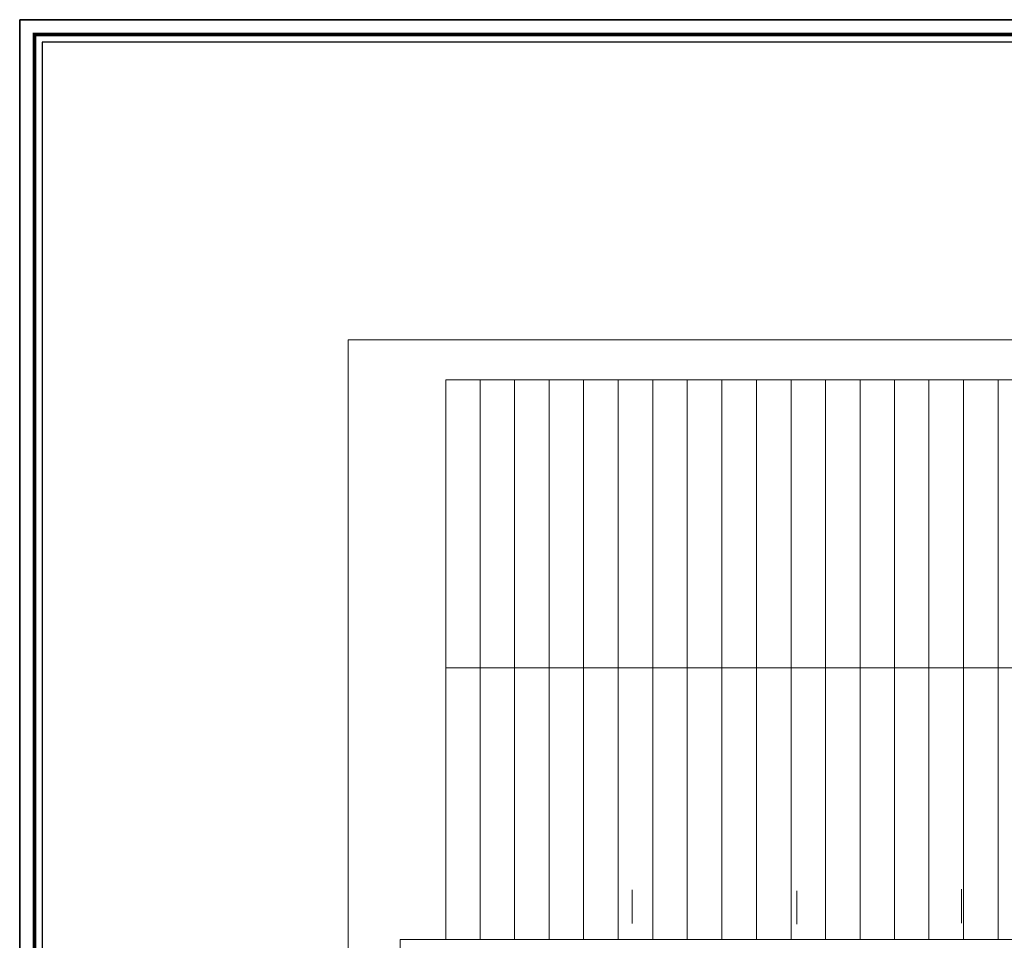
# Model space of a CAD drawing. Header units: metres. Extents: x 5.7 to 89.8, y 4 to 63.5.
# Tile 4 of 14: x 5.7 to 41.6, y 29.9 to 63.5. Entities that reach past the tile are written whole.
import ezdxf

# ---------------------------------------------------------------- set-up
doc = ezdxf.new("R2010")
doc.units = ezdxf.units.M
doc.header["$MEASUREMENT"] = 0
for name, color, linetype in [('PDF14_ax', 7, 'Continuous'), ('PDF14_furn', 7, 'Continuous'), ('PDF14_KADR', 7, 'Continuous'), ('PDF14_shib bandi', 7, 'Continuous')]:
    doc.layers.add(name, color=color, linetype=linetype)

msp = doc.modelspace()

# ---------------------------------------------------------------- linework, layer by layer
at = {"layer": 'PDF14_ax', "lineweight": 9}
for points in [[(28.02, 31.78), (28.02, 30.547)], [(34.021, 31.741), (34.021, 30.528)], [(40.021, 31.799), (40.021, 30.557)]]:
    msp.add_lwpolyline(points, dxfattribs=at)
at = {"layer": 'PDF14_furn', "lineweight": 9}
msp.add_lwpolyline([(68.52, 51.813), (68.52, 28.014), (60.612, 28.014), (60.612, 17.015), (17.667, 17.015), (17.667, 51.813)], close=True, dxfattribs=at)
at = {"layer": 'PDF14_KADR', "lineweight": 25}
for points in [[(5.695, 4.013), (89.785, 4.013), (89.785, 63.476), (5.695, 63.476)], [(5.695, 63.476), (89.785, 63.476), (89.785, 4.013), (5.695, 4.013)], [(6.514, 4.832), (88.841, 4.832), (88.841, 62.657), (6.514, 62.657)]]:
    msp.add_lwpolyline(points, close=True, dxfattribs=at)
at = {"layer": 'PDF14_KADR', "lineweight": 0, "const_width": 0.135}
msp.add_lwpolyline([(6.235, 62.937), (6.235, 4.552), (89.111, 4.552), (89.111, 62.937)], close=True, dxfattribs=at)
at = {"layer": 'PDF14_shib bandi', "lineweight": 18}
for points in [[(58.869, 50.358), (21.221, 50.358), (21.221, 29.959), (58.975, 29.959), (58.975, 50.358), (58.282, 50.358), (58.282, 50.667), (67.682, 50.667), (67.682, 29.064), (58.282, 29.064), (58.282, 29.959)], [(58.975, 39.86), (21.221, 39.86)], [(45.771, 29.911), (45.819, 29.911), (45.819, 17.959), (19.564, 17.959), (19.564, 29.959), (21.221, 29.959)]]:
    msp.add_lwpolyline(points, dxfattribs=at)
at = {"layer": 'PDF14_shib bandi', "lineweight": 13}
for points in [[(22.473, 50.358), (22.473, 39.86), (22.473, 29.959)], [(23.734, 50.358), (23.734, 39.86), (23.734, 29.959)], [(24.996, 50.358), (24.996, 39.86), (24.996, 29.959)], [(26.248, 50.358), (26.248, 39.86), (26.248, 29.959)], [(27.51, 50.358), (27.51, 39.86), (27.51, 29.959)], [(28.772, 50.358), (28.772, 39.86), (28.772, 29.959)], [(30.024, 50.358), (30.024, 39.86), (30.024, 29.959)], [(31.285, 50.358), (31.285, 39.86), (31.285, 29.959)], [(32.547, 50.358), (32.547, 39.86), (32.547, 29.959)], [(33.809, 50.358), (33.809, 39.86), (33.809, 29.959)], [(35.061, 50.358), (35.061, 39.86), (35.061, 29.959)], [(36.322, 50.358), (36.322, 39.86), (36.322, 29.959)], [(37.584, 50.358), (37.584, 39.86), (37.584, 29.959)], [(38.836, 50.358), (38.836, 39.86), (38.836, 29.959)], [(40.098, 50.358), (40.098, 39.86), (40.098, 29.959)], [(41.36, 50.358), (41.36, 39.86), (41.36, 29.959)]]:
    msp.add_lwpolyline(points, dxfattribs=at)

doc.saveas('drawing.dxf')
